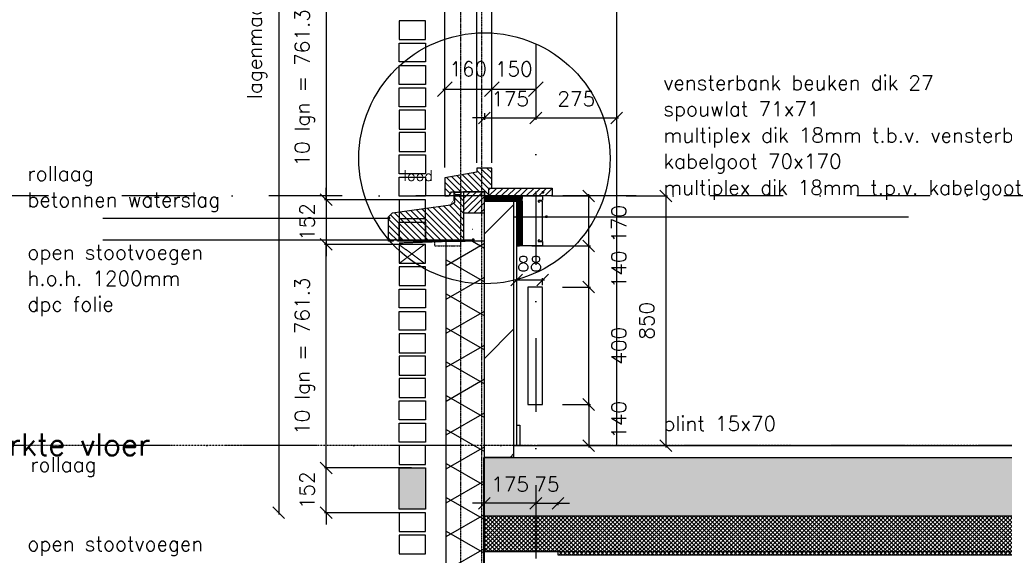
# Model space of a CAD drawing. Extents: x 145187 to 222247, y 87753 to 171871.
# Tile 8 of 36: x 150983 to 154333, y 92072 to 93896. Entities that reach past the tile are written whole.
import ezdxf

# ---------------------------------------------------------------- set-up
doc = ezdxf.new("R2010")
doc.units = 0
doc.header["$LTSCALE"] = 5
doc.header["$MEASUREMENT"] = 0
doc.header["$PDMODE"] = 3
doc.header["$PDSIZE"] = 0.1
for name, pattern in [('DASHDOT', [1, 0.5, -0.25, 0, -0.25]), ('DD1', [2.66667, 1.66667, -0.5, 0, -0.5]), ('HIDDEN', [0.375, 0.25, -0.125]), ('HIDDEN2', [0.1875, 0.125, -0.0625])]:
    doc.linetypes.add(name, pattern=pattern)
doc.layers.get('0').update_dxf_attribs({"linetype": 'CONTINUOUS'})
doc.layers.get('DEFPOINTS').update_dxf_attribs({"linetype": 'CONTINUOUS'})
for name, color, linetype in [('_DETAILNUMMERS', 4, 'CONTINUOUS'), ('A--01A1_ACEER', 1, 'CONTINUOUS'), ('A--A21--_F--3-', 9, 'CONTINUOUS'), ('A--A21--_F-23-', 9, 'CONTINUOUS'), ('A--A22--_F123-', 9, 'CONTINUOUS'), ('A--A23--_F--3-', 9, 'CONTINUOUS'), ('A--A30--_F--3-', 9, 'CONTINUOUS'), ('A--A35--_F--3-', 9, 'CONTINUOUS'), ('A--L13D4_VLOEREN', 4, 'CONTINUOUS'), ('A--L13DC4_VLOEREN', 4, 'HIDDEN'), ('A--L21--', 3, 'CONTINUOUS'), ('A--L21--_F--3-', 7, 'CONTINUOUS'), ('A--L21--_F-23-', 4, 'CONTINUOUS'), ('A--L21D1_BUITENWAND', 1, 'CONTINUOUS'), ('A--L21D4_BUITENWAND', 4, 'CONTINUOUS'), ('A--L21DC1_BUITENWAND', 1, 'HIDDEN'), ('A--L22--', 3, 'CONTINUOUS'), ('A--L22--_F--3-', 7, 'CONTINUOUS'), ('A--L22D2_BINNENWAND', 2, 'CONTINUOUS'), ('A--L22DC4_BINNENWAND', 4, 'HIDDEN'), ('A--L23--', 7, 'CONTINUOUS'), ('A--L23--_F--3-', 7, 'CONTINUOUS'), ('A--L28D1_KONSTRUKTIES', 1, 'CONTINUOUS'), ('A--L28DC1_KONSTRUKTIES', 1, 'HIDDEN2'), ('A--L30--', 7, 'CONTINUOUS'), ('A--L30--_F123-', 7, 'CONTINUOUS'), ('A--L31--', 2, 'CONTINUOUS'), ('A--L31--_F--3-', 7, 'CONTINUOUS'), ('A--L31A1_BUITENKOZIJN', 1, 'CONTINUOUS'), ('A--L35--', 7, 'CONTINUOUS'), ('A--L35--_F--3-', 7, 'CONTINUOUS'), ('A--M$1A-_F123-', 1, 'CONTINUOUS'), ('A--M01A1_MAATVOERING', 1, 'CONTINUOUS'), ('A--M01B1_HOOGTE_MAATV', 1, 'CONTINUOUS'), ('A--M1$A-_F123-', 1, 'CONTINUOUS'), ('A--T$1A-_F123_20', 1, 'CONTINUOUS'), ('A--T$7A8-_STRAMIEN', 8, 'DASHDOT'), ('A--T01A-18_TEKST', 1, 'CONTINUOUS'), ('A--T01A-25_TEKST', 2, 'CONTINUOUS'), ('A--T01B2_HOOGTE_MAATV', 2, 'CONTINUOUS'), ('A--T01B3_HOOGTE_MAATV', 3, 'CONTINUOUS'), ('STRAMIEN', 8, 'DD1'), ('X--LR---_CP', 7, 'CONTINUOUS')]:
    doc.layers.add(name, color=color, linetype=linetype)
doc.styles.add('ALFA-0_25', font='ROMANS')
doc.styles.add('HIEMSTRA', font='romans.shx')
doc.styles.add('HOOGTEXT', font='ROMANS.shx', dxfattribs={"height": 2.5})
doc.dimstyles.new('ALFA-0_25', dxfattribs={"dimscale": 50, "dimtxt": 2.5, "dimasz": 2.5, "dimexe": 0.3, "dimexo": 0.3, "dimgap": 1.25, "dimtad": 1, "dimdec": 0, "dimzin": 0, "dimdsep": 46, "dimtxsty": 'ALFA-0_25', "dimblk1": 'OBLIQUE', "dimblk2": 'OBLIQUE', "dimsah": 1, "dimcen": 0.09, "dimdle": 0.3, "dimclrd": 1, "dimclre": 1, "dimclrt": 2, "dimadec": 0, "dimazin": 0, "dimtfac": 1, "dimtdec": 0, "dimtofl": 0, "dimtmove": 2, "dimatfit": 3, "dimldrblk": 'OBLIQUE', "dimfxl": 0, "dimtvp": 625, "dimtolj": 1, "dimtzin": 0, "dimarcsym": 0})
doc.dimstyles.get("Standard").update_dxf_attribs({"dimscale": 50, "dimtxt": 2.5, "dimasz": 2, "dimexe": 0.3, "dimexo": 0.3, "dimgap": 2, "dimtad": 1, "dimdec": 0, "dimzin": 0, "dimdsep": 46, "dimtxsty": 'HIEMSTRA', "dimblk1": 'OBLIQUE', "dimblk2": 'OBLIQUE', "dimsah": 1, "dimcen": 0.09, "dimdle": 0.3, "dimclrd": 1, "dimclre": 1, "dimclrt": 2, "dimadec": 0, "dimazin": 0, "dimtfac": 1, "dimtdec": 4, "dimtix": 1, "dimtmove": 2, "dimatfit": 3, "dimldrblk": 'OBLIQUE', "dimfxl": 0, "dimtvp": 625, "dimtolj": 1, "dimtzin": 0, "dimarcsym": 0})

# ---------------------------------------------------------------- blocks, each defined once
blk = doc.blocks.new('HOOGTEP')
at = {"layer": 'A--M01A1_MAATVOERING'}
for p, q in [((0, 0), (0.624, 2.33)), ((0.624, 2.33), (8.794, 2.33)), ((-2.415, 0.647), (0, 0))]:
    blk.add_line(p, q, dxfattribs=at)
at = {"layer": 'A--M01B1_HOOGTE_MAATV'}
blk.add_line((-1.379, 0), (0.911, 0), dxfattribs=at)
at = {"layer": 'A--T01B2_HOOGTE_MAATV', "style": 'HOOGTEXT', "flags": 4}
blk.add_attdef('TEKST', (1.84, -0.671), '', height=1.5, dxfattribs=at)
at = {"layer": 'A--T01B3_HOOGTE_MAATV', "style": 'HOOGTEXT', "flags": 4}
blk.add_attdef('HOOGTE', (1.673, 3.819), '', height=1.75, dxfattribs=at)
blk = doc.blocks.new('*U16')
at = {"layer": 'A--L23--_F--3-', "color": 2, "linetype": 'Continuous'}
blk.add_lwpolyline([(0, 0), (0, 20), (8010.4, 20), (8010.4, 0)], dxfattribs=at)
blk.add_lwpolyline([(0, 0), (0, 20), (8010.4, 20), (8010.4, 0)], dxfattribs=at)
blk = doc.blocks.new('_OBLIQUE')
at = {"color": 0, "linetype": 'ByBlock'}
blk.add_line((-0.5, -0.5), (0.5, 0.5), dxfattribs=at)
blk = doc.blocks.new('*D8')
at = {"layer": 'A--M$1A-_F123-', "color": 1, "lineweight": -2}
for p, q in [((152793, 93125.9), (152925.2, 93125.9)), ((152919.2, 92979.9), (152919.2, 93131.9)), ((152830.3, 92985.9), (152925.2, 92985.9))]:
    blk.add_line(p, q, dxfattribs=at)
at = {"layer": 'DEFPOINTS', "color": 0}
for p in [(152787, 93125.9), (152919.2, 93125.9), (152824.3, 92985.9)]:
    blk.add_point(p, dxfattribs=at)
at = {"layer": 'A--M$1A-_F123-', "color": 1, "lineweight": -2, "xscale": 40, "yscale": 40, "zscale": 40}
for p, rotation in [((152919.2, 93125.9), 90), ((152919.2, 92985.9), 270)]:
    blk.add_blockref('_OBLIQUE', p, dxfattribs=dict(at, rotation=rotation))
at = {"layer": 'A--M$1A-_F123-', "color": 2, "insert": (153022, 93045.9), "char_height": 50, "attachment_point": 5, "rotation": 90, "style": 'HIEMSTRA'}
blk.add_mtext('\\A1;140', dxfattribs=at)
blk = doc.blocks.new('*D9')
at = {"layer": 'A--M$1A-_F123-', "color": 1, "lineweight": -2}
for p, q in [((152793, 93295.9), (152925.2, 93295.9)), ((152919.2, 93119.9), (152919.2, 93301.9)), ((152725.3, 93125.9), (152925.2, 93125.9))]:
    blk.add_line(p, q, dxfattribs=at)
at = {"layer": 'DEFPOINTS', "color": 0}
for p in [(152787, 93295.9), (152919.2, 93295.9), (152719.3, 93125.9)]:
    blk.add_point(p, dxfattribs=at)
at = {"layer": 'A--M$1A-_F123-', "color": 1, "lineweight": -2, "xscale": 40, "yscale": 40, "zscale": 40}
for p, rotation in [((152919.2, 93295.9), 90), ((152919.2, 93125.9), 270)]:
    blk.add_blockref('_OBLIQUE', p, dxfattribs=dict(at, rotation=rotation))
at = {"layer": 'A--M$1A-_F123-', "color": 2, "insert": (153022, 93200.9), "char_height": 50, "attachment_point": 5, "rotation": 90, "style": 'HIEMSTRA'}
blk.add_mtext('\\A1;170', dxfattribs=at)
blk = doc.blocks.new('*D10')
at = {"layer": 'A--M$1A-_F123-', "color": 1, "lineweight": -2}
for p, q in [((152919.2, 92579.9), (152919.2, 92991.9)), ((152888, 92985.9), (152925.2, 92985.9)), ((152888, 92585.9), (152925.2, 92585.9))]:
    blk.add_line(p, q, dxfattribs=at)
at = {"layer": 'DEFPOINTS', "color": 0}
for p in [(152882, 92985.9), (152919.2, 92985.9), (152882, 92585.9)]:
    blk.add_point(p, dxfattribs=at)
at = {"layer": 'A--M$1A-_F123-', "color": 1, "lineweight": -2, "xscale": 40, "yscale": 40, "zscale": 40}
for p, rotation in [((152919.2, 92985.9), 90), ((152919.2, 92585.9), 270)]:
    blk.add_blockref('_OBLIQUE', p, dxfattribs=dict(at, rotation=rotation))
at = {"layer": 'A--M$1A-_F123-', "color": 2, "insert": (153022, 92785.9), "char_height": 50, "attachment_point": 5, "rotation": 90, "style": 'HIEMSTRA'}
blk.add_mtext('\\A1;400', dxfattribs=at)
blk = doc.blocks.new('*D11')
at = {"layer": 'A--M$1A-_F123-', "color": 1, "lineweight": -2}
for p, q in [((152919.2, 92591.9), (152919.2, 92439.9)), ((152830.3, 92585.9), (152925.2, 92585.9)), ((152888, 92445.9), (152925.2, 92445.9))]:
    blk.add_line(p, q, dxfattribs=at)
at = {"layer": 'DEFPOINTS', "color": 0}
for p in [(152824.3, 92585.9), (152882, 92445.9), (152919.2, 92445.9)]:
    blk.add_point(p, dxfattribs=at)
at = {"layer": 'A--M$1A-_F123-', "color": 1, "lineweight": -2, "xscale": 40, "yscale": 40, "zscale": 40}
for p, rotation in [((152919.2, 92585.9), 90), ((152919.2, 92445.9), 270)]:
    blk.add_blockref('_OBLIQUE', p, dxfattribs=dict(at, rotation=rotation))
at = {"layer": 'A--M$1A-_F123-', "color": 2, "insert": (153022, 92533.4), "char_height": 50, "attachment_point": 5, "rotation": 90, "style": 'HIEMSTRA'}
blk.add_mtext('\\A1;140', dxfattribs=at)
blk = doc.blocks.new('*D35')
at = {"layer": 'A--M$1A-_F123-', "color": 1, "lineweight": -2}
for p, q in [((152564.3, 93561.5), (152524.3, 93561.5)), ((152564.3, 93577.7), (152564.3, 93555.5)), ((152564.3, 93561.5), (152739.3, 93561.5)), ((152739.3, 93577.7), (152739.3, 93555.5)), ((152739.3, 93561.5), (152779.3, 93561.5))]:
    blk.add_line(p, q, dxfattribs=at)
at = {"layer": 'DEFPOINTS', "color": 0}
for p in [(152564.3, 93583.7), (152739.3, 93583.7), (152739.3, 93561.5)]:
    blk.add_point(p, dxfattribs=at)
at = {"layer": 'A--M$1A-_F123-', "color": 1, "lineweight": -2, "xscale": 40, "yscale": 40, "zscale": 40}
blk.add_blockref('_OBLIQUE', (152564.3, 93561.5), dxfattribs=at)
at = {"layer": 'A--M$1A-_F123-', "color": 1, "lineweight": -2, "xscale": 40, "yscale": 40, "zscale": 40, "rotation": 180}
blk.add_blockref('_OBLIQUE', (152739.3, 93561.5), dxfattribs=at)
at = {"layer": 'A--M$1A-_F123-', "color": 2, "insert": (152651.8, 93626.5), "char_height": 50, "attachment_point": 5, "style": 'HIEMSTRA'}
blk.add_mtext('\\A1;175', dxfattribs=at)
blk = doc.blocks.new('*D36')
at = {"layer": 'A--M$1A-_F123-', "color": 1, "lineweight": -2}
blk.add_line((152733.3, 93561.5), (153020.2, 93561.5), dxfattribs=at)
at = {"layer": 'DEFPOINTS', "color": 0}
for p in [(152739.3, 93561.5), (153014.2, 93561.5), (153014.2, 93561.5)]:
    blk.add_point(p, dxfattribs=at)
at = {"layer": 'A--M$1A-_F123-', "color": 1, "lineweight": -2, "xscale": 40, "yscale": 40, "zscale": 40, "rotation": 180}
blk.add_blockref('_OBLIQUE', (152739.3, 93561.5), dxfattribs=at)
at = {"layer": 'A--M$1A-_F123-', "color": 1, "lineweight": -2, "xscale": 40, "yscale": 40, "zscale": 40}
blk.add_blockref('_OBLIQUE', (153014.2, 93561.5), dxfattribs=at)
at = {"layer": 'A--M$1A-_F123-', "color": 2, "insert": (152876.7, 93626.5), "char_height": 50, "attachment_point": 5, "style": 'HIEMSTRA'}
blk.add_mtext('\\A1;275', dxfattribs=at)
blk = doc.blocks.new('*D40')
at = {"layer": 'A--M$1A-_F123-', "color": 1, "lineweight": -2}
for p, q in [((152739.3, 92249.5), (152699.3, 92249.5)), ((152739.3, 92253.1), (152739.3, 92243.5)), ((152739.3, 92249.5), (152814.3, 92249.5)), ((152814.3, 92253.1), (152814.3, 92243.5)), ((152814.3, 92249.5), (152854.3, 92249.5))]:
    blk.add_line(p, q, dxfattribs=at)
at = {"layer": 'DEFPOINTS', "color": 0}
for p in [(152739.3, 92259.1), (152814.3, 92259.1), (152814.3, 92249.5)]:
    blk.add_point(p, dxfattribs=at)
at = {"layer": 'A--M$1A-_F123-', "color": 1, "lineweight": -2, "xscale": 40, "yscale": 40, "zscale": 40}
blk.add_blockref('_OBLIQUE', (152739.3, 92249.5), dxfattribs=at)
at = {"layer": 'A--M$1A-_F123-', "color": 1, "lineweight": -2, "xscale": 40, "yscale": 40, "zscale": 40, "rotation": 180}
blk.add_blockref('_OBLIQUE', (152814.3, 92249.5), dxfattribs=at)
at = {"layer": 'A--M$1A-_F123-', "color": 2, "insert": (152776.8, 92314.5), "char_height": 50, "attachment_point": 5, "style": 'HIEMSTRA'}
blk.add_mtext('\\A1;75', dxfattribs=at)
blk = doc.blocks.new('*D41')
at = {"layer": 'A--M$1A-_F123-', "color": 1, "lineweight": -2}
for p, q in [((152564.1, 92249.5), (152524.1, 92249.5)), ((152739.3, 92249.5), (152564.1, 92249.5)), ((152739.3, 92249.5), (152779.3, 92249.5))]:
    blk.add_line(p, q, dxfattribs=at)
at = {"layer": 'DEFPOINTS', "color": 0}
for p in [(152564.1, 92249.5), (152564.1, 92249.5), (152739.3, 92249.5)]:
    blk.add_point(p, dxfattribs=at)
at = {"layer": 'A--M$1A-_F123-', "color": 1, "lineweight": -2, "xscale": 40, "yscale": 40, "zscale": 40}
blk.add_blockref('_OBLIQUE', (152564.1, 92249.5), dxfattribs=at)
at = {"layer": 'A--M$1A-_F123-', "color": 1, "lineweight": -2, "xscale": 40, "yscale": 40, "zscale": 40, "rotation": 180}
blk.add_blockref('_OBLIQUE', (152739.3, 92249.5), dxfattribs=at)
at = {"layer": 'A--M$1A-_F123-', "color": 2, "insert": (152651.7, 92314.5), "char_height": 50, "attachment_point": 5, "style": 'HIEMSTRA'}
blk.add_mtext('\\A1;175', dxfattribs=at)
blk = doc.blocks.new('*U106')
at = {"layer": 'A--A22--_F123-', "linetype": 'Continuous'}
for p, q in [((-50, 761.4), (50, 861.4)), ((-50, 337.1), (50, 437.1)), ((37.1, 0), (50, 12.9))]:
    blk.add_line(p, q, dxfattribs=at)
blk = doc.blocks.new('*U44')
at = {"layer": 'A--L22--_F--3-', "color": 4, "linetype": 'Continuous'}
for points in [[(0, 0), (-50, 0), (-50, 872), (0, 872)], [(0, 0), (50, 0), (50, 872), (0, 872)]]:
    blk.add_lwpolyline(points, dxfattribs=at).dxf.unprotected_set("ltscale", 0)
blk.add_blockref('*U106', (0, 0))
blk = doc.blocks.new('*D71')
at = {"layer": 'A--M$1A-_F123-', "color": 1, "lineweight": -2}
for p, q in [((152308, 93131.1), (152020, 93131.1)), ((152026, 92363.8), (152026, 93137.1)), ((152273.3, 92369.8), (152020, 92369.8))]:
    blk.add_line(p, q, dxfattribs=at)
at = {"layer": 'DEFPOINTS', "color": 0}
for p in [(152026, 93131.1), (152314, 93131.1), (152279.3, 92369.8)]:
    blk.add_point(p, dxfattribs=at)
at = {"layer": 'A--M$1A-_F123-', "color": 1, "lineweight": -2, "xscale": 40, "yscale": 40, "zscale": 40}
for p, rotation in [((152026, 93131.1), 90), ((152026, 92369.8), 270)]:
    blk.add_blockref('_OBLIQUE', p, dxfattribs=dict(at, rotation=rotation))
at = {"layer": 'A--M$1A-_F123-', "color": 2, "insert": (151952.7, 92750.4), "char_height": 50, "attachment_point": 5, "rotation": 90, "style": 'HIEMSTRA'}
blk.add_mtext('\\A1;10 lgn = 761.3', dxfattribs=at)
blk = doc.blocks.new('*D74')
at = {"layer": 'A--M$1A-_F123-', "color": 1, "lineweight": -2}
for p, q in [((152026, 92369.8), (152026, 92409.8)), ((152315.8, 92369.8), (152020, 92369.8)), ((152026, 92217.5), (152026, 92369.8)), ((152308, 92217.5), (152020, 92217.5)), ((152026, 92217.5), (152026, 92177.5))]:
    blk.add_line(p, q, dxfattribs=at)
at = {"layer": 'DEFPOINTS', "color": 0}
for p in [(152026, 92369.8), (152321.8, 92369.8), (152314, 92217.5)]:
    blk.add_point(p, dxfattribs=at)
at = {"layer": 'A--M$1A-_F123-', "color": 1, "lineweight": -2, "xscale": 40, "yscale": 40, "zscale": 40}
for p, rotation in [((152026, 92369.8), 270), ((152026, 92217.5), 90)]:
    blk.add_blockref('_OBLIQUE', p, dxfattribs=dict(at, rotation=rotation))
at = {"layer": 'A--M$1A-_F123-', "color": 2, "insert": (151961, 92293.6), "char_height": 50, "attachment_point": 5, "rotation": 90, "style": 'HIEMSTRA'}
blk.add_mtext('\\A1;152', dxfattribs=at)
blk = doc.blocks.new('*D75')
at = {"layer": 'A--M$1A-_F123-', "color": 1, "linetype": 'Continuous', "lineweight": -2}
for p, q in [((153113.4, 93295.9), (153187.4, 93295.9)), ((153181.4, 93301.9), (153181.4, 92439.9)), ((153113.4, 92445.9), (153187.4, 92445.9))]:
    blk.add_line(p, q, dxfattribs=at)
at = {"layer": 'DEFPOINTS', "color": 0, "linetype": 'Continuous'}
for p in [(153107.4, 93295.9), (153107.4, 92445.9), (153181.4, 92445.9)]:
    blk.add_point(p, dxfattribs=at)
at = {"layer": 'A--M$1A-_F123-', "color": 1, "linetype": 'Continuous', "lineweight": -2, "xscale": 40, "yscale": 40, "zscale": 40}
for p, rotation in [((153181.4, 93295.9), 90), ((153181.4, 92445.9), 270)]:
    blk.add_blockref('_OBLIQUE', p, dxfattribs=dict(at, rotation=rotation))
at = {"layer": 'A--M$1A-_F123-', "color": 2, "linetype": 'Continuous', "insert": (153116.4, 92870.9), "char_height": 50, "attachment_point": 5, "rotation": 90, "style": 'HIEMSTRA'}
blk.add_mtext('\\A1;850', dxfattribs=at)
blk = doc.blocks.new('*D76')
at = {"layer": 'A--M$1A-_F123-', "color": 1, "lineweight": -2}
for p, q in [((152026, 93283.3), (152026, 93323.3)), ((152308, 93283.3), (152020, 93283.3)), ((152026, 93283.3), (152026, 93131.1)), ((152315.8, 93131.1), (152020, 93131.1)), ((152026, 93131.1), (152026, 93091.1))]:
    blk.add_line(p, q, dxfattribs=at)
at = {"layer": 'DEFPOINTS', "color": 0}
for p in [(152314, 93283.3), (152026, 93131.1), (152321.8, 93131.1)]:
    blk.add_point(p, dxfattribs=at)
at = {"layer": 'A--M$1A-_F123-', "color": 1, "lineweight": -2, "xscale": 40, "yscale": 40, "zscale": 40}
for p, rotation in [((152026, 93283.3), 270), ((152026, 93131.1), 90)]:
    blk.add_blockref('_OBLIQUE', p, dxfattribs=dict(at, rotation=rotation))
at = {"layer": 'A--M$1A-_F123-', "color": 2, "insert": (151961, 93207.2), "char_height": 50, "attachment_point": 5, "rotation": 90, "style": 'HIEMSTRA'}
blk.add_mtext('\\A1;152', dxfattribs=at)
blk = doc.blocks.new('*D77')
at = {"layer": 'A--M$1A-_F123-', "color": 1, "lineweight": -2}
for p, q in [((152273.3, 94044.6), (152020, 94044.6)), ((152026, 94050.6), (152026, 93277.3)), ((152308, 93283.3), (152020, 93283.3))]:
    blk.add_line(p, q, dxfattribs=at)
at = {"layer": 'DEFPOINTS', "color": 0}
for p in [(152279.3, 94044.6), (152026, 93283.3), (152314, 93283.3)]:
    blk.add_point(p, dxfattribs=at)
at = {"layer": 'A--M$1A-_F123-', "color": 1, "lineweight": -2, "xscale": 40, "yscale": 40, "zscale": 40}
for p, rotation in [((152026, 94044.6), 90), ((152026, 93283.3), 270)]:
    blk.add_blockref('_OBLIQUE', p, dxfattribs=dict(at, rotation=rotation))
at = {"layer": 'A--M$1A-_F123-', "color": 2, "insert": (151952.7, 93664), "char_height": 50, "attachment_point": 5, "rotation": 90, "style": 'HIEMSTRA'}
blk.add_mtext('\\A1;10 lgn = 761.3', dxfattribs=at)
blk = doc.blocks.new('*D85')
at = {"layer": 'A--M$1A-_F123-', "color": 1, "linetype": 'Continuous', "lineweight": -2}
for p, q in [((151864.4, 95801.9), (151864.4, 92211.5)), ((151858.4, 92217.5), (151858.4, 92217.5))]:
    blk.add_line(p, q, dxfattribs=at)
at = {"layer": 'DEFPOINTS', "color": 0, "linetype": 'Continuous'}
for p in [(151864.4, 95795.9, 0), (151864.4, 92217.5), (151864.4, 92217.5)]:
    blk.add_point(p, dxfattribs=at)
at = {"layer": 'A--M$1A-_F123-', "color": 1, "linetype": 'Continuous', "lineweight": -2, "xscale": 40, "yscale": 40, "zscale": 40}
for p, rotation in [((151864.4, 95795.9), 90), ((151864.4, 92217.5), 270)]:
    blk.add_blockref('_OBLIQUE', p, dxfattribs=dict(at, rotation=rotation))
at = {"layer": 'A--M$1A-_F123-', "color": 3, "linetype": 'Continuous', "insert": (151790.9, 94006.7), "char_height": 50, "attachment_point": 5, "rotation": 90, "style": 'HIEMSTRA'}
blk.add_mtext('\\A1;\\fRomanS|b0|i0|c0|p0;lagenmaat=76.13 mm', dxfattribs=at)
blk = doc.blocks.new('*U87')
at = {"layer": 'A--A21--_F-23-'}
h = blk.add_hatch(dxfattribs=at)
h.set_pattern_fill('ALFAISO', color=256, scale=100, angle=90, style=0)
h.set_pattern_definition([(150, (50, -3e-15), (-50, -86.6025), []), (210, (50, -3e-15), (50, -86.6025), [])])
h.paths.add_polyline_path([(0, 0), (-65, 0), (-65, 1496.04), (0, 1496.04), (65, 1496.04), (65, 0)])
at = {"layer": 'A--L21--_F--3-', "color": 3, "linetype": 'Continuous'}
for points in [[(0, 0), (-65, 0), (-65, 1496.04), (0, 1496.04)], [(0, 0), (65, 0), (65, 1496.04), (0, 1496.04)]]:
    blk.add_lwpolyline(points, dxfattribs=at)
blk = doc.blocks.new('KABELGOOT')
at = {"layer": 'A--L22DC4_BINNENWAND'}
for points in [[(60, -150), (55, -150), (55, -155), (70, -155), (70, -170), (0, -170), (0, 0), (70, 0), (70, -15), (55, -15), (55, -20), (60, -20)], [(60, -152.5), (70, -152.5), (70, -55), (70, -17.5), (60, -17.5)]]:
    blk.add_lwpolyline(points, dxfattribs=at)
at = {"layer": 'X--LR---_CP'}
blk.add_point((0, 0), dxfattribs=at)
blk = doc.blocks.new('*D92')
at = {"layer": 'A--M$1A-_F123-', "color": 1, "lineweight": -2}
for p, q in [((152768.3, 93009.7), (152668.3, 93009.7)), ((152674.3, 92991.9), (152674.3, 93015.7)), ((152762.3, 92991.9), (152762.3, 93015.7))]:
    blk.add_line(p, q, dxfattribs=at)
at = {"layer": 'DEFPOINTS', "color": 0}
for p in [(152674.3, 93009.7), (152674.3, 92985.9), (152762.3, 92985.9)]:
    blk.add_point(p, dxfattribs=at)
at = {"layer": 'A--M$1A-_F123-', "color": 1, "lineweight": -2, "xscale": 40, "yscale": 40, "zscale": 40, "rotation": 180}
blk.add_blockref('_OBLIQUE', (152674.3, 93009.7), dxfattribs=at)
at = {"layer": 'A--M$1A-_F123-', "color": 1, "lineweight": -2, "xscale": 40, "yscale": 40, "zscale": 40}
blk.add_blockref('_OBLIQUE', (152762.3, 93009.7), dxfattribs=at)
at = {"layer": 'A--M$1A-_F123-', "color": 2, "insert": (152718.3, 93065.2), "char_height": 50, "attachment_point": 5, "style": 'HIEMSTRA'}
blk.add_mtext('\\A1;88', dxfattribs=at)
blk = doc.blocks.new('KOZIJN_A')
at = {"layer": 'A--A35--_F--3-'}
h = blk.add_hatch(dxfattribs=at)
h.set_pattern_fill('ALFALINE', color=256, scale=15, angle=90, style=0, pattern_type=2)
h.set_pattern_definition([(135, (354.147, -1015.253), (-10.6066, -10.6066), [])])
h.paths.add_polyline_path([(-41, 68), (-41, 54), (-150, 34.4), (-150, -27), (-135, -27), (-127, -13), (-15, -13), (-15, -27.1), (0, -27), (0, 0), (10, 0), (10, 68)])
at = {"layer": 'A--L31--_F--3-', "color": 2, "linetype": 'Continuous'}
blk.add_lwpolyline([(-41, 68), (-41, 54), (-150, 34.4), (-150, -27), (-135, -27), (-127, -13), (-15, -13), (-15, -27.1), (0, -27), (0, 0), (10, 0), (10, 68)], close=True, dxfattribs=at)
at = {"layer": 'X--LR---_CP'}
blk.add_point((0, 0), dxfattribs=at)
blk = doc.blocks.new('Q027003-')
at = {"layer": 'A--A21--_F--3-'}
h = blk.add_hatch(dxfattribs=at)
h.set_pattern_fill('ALFALINE', color=9, scale=15, style=0, pattern_type=2)
h.set_pattern_definition([(45, (0, 0), (-10.6066, 10.6066), [])])
h.paths.add_polyline_path([(0, 0), (71, 0), (71, 71), (0, 71)])
at = {"layer": 'A--L21--_F-23-', "color": 2, "linetype": 'Continuous'}
blk.add_lwpolyline([(0, 0), (71, 0), (71, 71), (0, 71)], close=True, dxfattribs=at)
at = {"layer": 'X--LR---_CP', "linetype": 'Continuous'}
blk.add_point((0, 0), dxfattribs=at)
blk = doc.blocks.new('WATERSLAG')
at = {"layer": 'A--A35--_F--3-'}
h = blk.add_hatch(dxfattribs=at)
h.set_pattern_fill('ALFALINE', color=256, scale=15, angle=90, style=0, pattern_type=2)
h.set_pattern_definition([(135, (440.148, -931.254), (-10.6066, -10.6066), [])])
edge = h.paths.add_edge_path()
edge.add_line((-255, -97), (-255, -14.5))
edge.add_line((-255, -14.5), (-242, -0.8))
edge.add_line((-242, -0.8), (-44.9, 26.9))
edge.add_line((-44.9, 26.9), (-30, 36))
edge.add_line((-30, 36), (-30, 56.9))
edge.add_line((-30, 56.9), (0, 57))
edge.add_line((0, 57), (0, 18.3))
edge.add_line((0, 18.3), (0, -97))
edge.add_line((0, -97), (-225, -97))
edge.add_arc((-232.5, -99.3), 7.84, 16.9811, 163.0189)
edge.add_line((-240, -97), (-255, -97))
at = {"layer": 'A--L35--_F--3-', "color": 3, "linetype": 'Continuous'}
blk.add_lwpolyline([(-255, -97), (-255, -14.5), (-242, -0.8), (-44.9, 26.9), (-30, 36), (-30, 56.9), (0, 57), (0, 18.3), (0, -97), (0, -97), (-225, -97, 0.740216), (-240, -97)], format="xyb", close=True, dxfattribs=at)
at = {"layer": 'X--LR---_CP'}
blk.add_point((0, 0), dxfattribs=at)
blk = doc.blocks.new('*U105')
at = {"layer": 'A--A30--_F--3-', "linetype": 'Continuous'}
for p, q in [((128, 8), (0, 8)), ((128, 4), (0, 4)), ((128, 0), (0, 0)), ((128, -4), (0, -4)), ((128, -8), (0, -8))]:
    blk.add_line(p, q, dxfattribs=at)
blk = doc.blocks.new('*U104')
at = {"layer": 'A--L30--_F123-', "color": 1, "linetype": 'Continuous'}
for points in [[(0, 0), (0, 9), (128, 9), (128, 0)], [(0, 0), (0, -9), (128, -9), (128, 0)]]:
    blk.add_lwpolyline(points, dxfattribs=at).dxf.unprotected_set("ltscale", 0)
blk.add_blockref('*U105', (0, 0))
blk = doc.blocks.new('*U108')
at = {"layer": 'A--A30--_F--3-', "linetype": 'Continuous'}
for p, q in [((-8, -152), (-8, 0)), ((-4, -152), (-4, 0)), ((0, -152), (0, 0)), ((8, -152), (8, 0)), ((4, -152), (4, 0))]:
    blk.add_line(p, q, dxfattribs=at)
blk = doc.blocks.new('*U107')
at = {"layer": 'A--L30--_F123-', "color": 1, "linetype": 'Continuous'}
for points in [[(0, 0), (-9, 0), (-9, -152), (0, -152)], [(0, 0), (9, 0), (9, -152), (0, -152)]]:
    blk.add_lwpolyline(points, dxfattribs=at).dxf.unprotected_set("ltscale", 0)
blk.add_blockref('*U108', (0, 0))
blk = doc.blocks.new('*D128')
at = {"color": 1, "linetype": 'ByBlock'}
for p, q in [((152423.3, 93707.5), (152589.3, 93707.5)), ((152429.3, 93456.7), (152429.3, 93713.5)), ((152589.3, 93456.7), (152589.3, 93713.5))]:
    blk.add_line(p, q, dxfattribs=at)
at = {"layer": 'DEFPOINTS', "color": 0, "linetype": 'ByBlock'}
for p in [(152589.3, 93707.5), (152429.3, 93450.7), (152589.3, 93450.7)]:
    blk.add_point(p, dxfattribs=at)
at = {"color": 1, "linetype": 'ByBlock', "xscale": 50, "yscale": 50, "zscale": 50, "rotation": 180}
blk.add_blockref('_OBLIQUE', (152429.3, 93707.5), dxfattribs=at)
at = {"color": 1, "linetype": 'ByBlock', "xscale": 50, "yscale": 50, "zscale": 50}
blk.add_blockref('_OBLIQUE', (152589.3, 93707.5), dxfattribs=at)
at = {"color": 2, "linetype": 'ByBlock', "insert": (152509.3, 93776), "char_height": 50, "attachment_point": 5, "style": 'ALFA-0_25'}
blk.add_mtext('\\A1;160', dxfattribs=at)
blk = doc.blocks.new('*D131')
at = {"color": 1, "linetype": 'ByBlock'}
blk.add_line((152583.3, 93659.7), (152739.3, 93659.7), dxfattribs=at)
at = {"layer": 'DEFPOINTS', "color": 0, "linetype": 'ByBlock'}
for p in [(152589.3, 93659.7), (152739.3, 93659.7), (152739.3, 93659.7)]:
    blk.add_point(p, dxfattribs=at)
at = {"color": 1, "linetype": 'ByBlock', "xscale": 50, "yscale": 50, "zscale": 50, "rotation": 180}
blk.add_blockref('_OBLIQUE', (152589.3, 93659.7), dxfattribs=at)
at = {"color": 1, "linetype": 'ByBlock', "xscale": 50, "yscale": 50, "zscale": 50}
blk.add_blockref('_OBLIQUE', (152739.3, 93659.7), dxfattribs=at)
at = {"color": 2, "linetype": 'ByBlock', "insert": (152664.3, 93728.2), "char_height": 50, "attachment_point": 5, "style": 'ALFA-0_25'}
blk.add_mtext('\\A1;150', dxfattribs=at)

msp = doc.modelspace()

# ---------------------------------------------------------------- hatches: boundary and pattern name
at = {"layer": 'A--A23--_F--3-'}
h = msp.add_hatch(dxfattribs=at)
h.set_pattern_fill('ALFABET', color=256, scale=40, angle=1, style=0, pattern_type=2)
h.set_pattern_definition([(46, (0, 0), (-172.64155, 166.718), []), (51, (0, 0), (287.29845, -20.08986), [30, -330]), (356, (0, 0), (-60.7431, 299.8624), [24, -264]), (101.4514, (23.94, -1.67), (226.55556, 279.77237), [25.49608, -280.45684]), (47.1842, (-1.4, 80), (427.9869, -58.74715), [45, -495]), (97.6356, (34.27, 75.1), (367.0079, 396.11265), [38.2441, -420.6852]), (352.1842, (-1.4, 80), (367.0076, 396.1129), [36, -396]), (22, (38.95, 60.7), (241.53712, -156.85604), [30, -330]), (327, (38.95, 60.7), (92.24906, 291.7144), [24, -264]), (72.4514, (59.07, 47.62), (333.7863, 134.8581), [25.49608, -280.45684]), (38.5, (0, 0), (2.53928, 133.22215), [0, -260.8, 0, -268, 0, -265]), (8.5, (0, 0), (102.45841, 159.57714), [0, -152.8, 0, -254.8, 0, -101]), (328.5, (-89.19, -1.56), (213.65391, -5.29398), [0, -100, 0, -312, 0, -414]), (318.5, (-129.18, -2.25), (232.54011, 44.1071), [0, -130, 0, -207.2, 0, -294]), (318.5, (-129.18, -2.25), (232.54011, 44.1071), [0, -130, 0, -207.2, 0, -294])])
h.paths.add_polyline_path([(160666.3, 92205.9), (152564.1, 92205.9), (152564.1, 92405.9), (160666.3, 92405.9)])
h = msp.add_hatch(dxfattribs=at)
h.set_pattern_fill('ALFAKRS', color=256, scale=10, style=0, pattern_type=2)
h.set_pattern_definition([(135, (233151.893, 0), (7.0710678, 7.0710678), []), (45, (233151.893, 0), (7.0710678, -7.0710678), [])])
h.paths.add_polyline_path([(155914.3, 92073.9), (159736.1, 92073.9), (159736.1, 92205.9), (152564.1, 92205.9), (152564.1, 92085.9), (152814.3, 92085.9), (152814.3, 92073.9)])
at = {"layer": 'A--A35--_F--3-'}
h = msp.add_hatch(dxfattribs=at)
h.set_pattern_fill('ALFALINE', color=256, scale=15, style=0)
h.set_pattern_definition([(45, (0, -35), (-10.6066017, 10.6066017), [])])
h.paths.add_polyline_path([(152711.3, 93322.9), (152579.3, 93322.9), (152579.3, 93295.9), (152711.3, 93295.9)])
h.paths.add_polyline_path([(152795.3, 93322.9), (152711.3, 93322.9), (152711.3, 93295.9), (152795.3, 93295.9)])
at = {"layer": 'A--L31--'}
msp.add_hatch(color=8, dxfattribs=at).paths.add_polyline_path([(152274.3, 92229.5), (152364.3, 92229.5), (152364.3, 92369.8), (152274.3, 92369.8)])

# ---------------------------------------------------------------- linework, layer by layer
at = {"layer": '_DETAILNUMMERS'}
msp.add_circle((152564.3, 93424.1), 427.3, dxfattribs=at)
at = {"layer": 'A--01A1_ACEER', "linetype": 'Continuous'}
for p, q in [((153047.1, 93295.9), (153119.4, 93295.9)), ((153047.1, 92445.9), (153119.4, 92445.9))]:
    msp.add_line(p, q, dxfattribs=at)
at = {"layer": 'A--L13D4_VLOEREN'}
msp.add_line((152814.3, 92085.9), (152564.1, 92085.9), dxfattribs=at)
at = {"layer": 'A--L13DC4_VLOEREN'}
for points in [[(152564.3, 93309.9), (152493.3, 93309.9), (152493.3, 93142.9), (152274.3, 93135.3)], [(152664.3, 92405.9), (152560.8, 92405.9), (152560.8, 91650.9), (152245.8, 91650.9), (152245.8, 91610.3)]]:
    msp.add_lwpolyline(points, dxfattribs=at)
at = {"layer": 'A--L21--'}
msp.add_lwpolyline([(152364.3, 92229.5), (152274.3, 92229.5), (152274.3, 92369.8), (152364.3, 92369.8)], close=True, dxfattribs=at)
msp.add_lwpolyline([(152364.3, 92229.5), (152274.3, 92229.5), (152274.3, 92369.8), (152364.3, 92369.8)], close=True, dxfattribs=at)
at = {"layer": 'A--L21--_F-23-', "linetype": 'Continuous'}
msp.add_lwpolyline([(160666.3, 92205.9), (152564.1, 92205.9), (152564.1, 92405.9), (160666.3, 92405.9), (160666.3, 92205.9), (160666.3, 92205.9)], dxfattribs=at)
at = {"layer": 'A--L21D1_BUITENWAND'}
for points in [[(152364.3, 93892.4), (152274.3, 93892.4), (152274.3, 93828.2), (152364.3, 93828.2)], [(152364.3, 93752.1), (152274.3, 93752.1), (152274.3, 93816.2), (152364.3, 93816.2)], [(152364.3, 93676), (152274.3, 93676), (152274.3, 93740.1), (152364.3, 93740.1)], [(152364.3, 93599.8), (152274.3, 93599.8), (152274.3, 93664), (152364.3, 93664)], [(152364.3, 93587.8), (152274.3, 93587.8), (152274.3, 93523.7), (152364.3, 93523.7)], [(152364.3, 93511.7), (152274.3, 93511.7), (152274.3, 93447.6), (152364.3, 93447.6)], [(152364.3, 93371.5), (152274.3, 93371.5), (152274.3, 93435.6), (152364.3, 93435.6)], [(152364.3, 93295.3), (152274.3, 93295.3), (152274.3, 93359.5), (152364.3, 93359.5)], [(152364.3, 93283.3), (152274.3, 93283.3), (152274.3, 93143.1), (152364.3, 93143.1)], [(152364.3, 93283.3), (152274.3, 93283.3), (152274.3, 93219.2), (152364.3, 93219.2)], [(152364.3, 93143.1), (152274.3, 93143.1), (152274.3, 93207.2), (152364.3, 93207.2)]]:
    msp.add_lwpolyline(points, close=True, dxfattribs=at)
at = {"layer": 'A--L21D4_BUITENWAND'}
for points in [[(152364.3, 93131.1), (152274.3, 93131.1), (152274.3, 93066.9), (152364.3, 93066.9)], [(152364.3, 93054.9), (152274.3, 93054.9), (152274.3, 92990.8), (152364.3, 92990.8)], [(152364.3, 92914.7), (152274.3, 92914.7), (152274.3, 92978.8), (152364.3, 92978.8)], [(152364.3, 92838.5), (152274.3, 92838.5), (152274.3, 92902.7), (152364.3, 92902.7)], [(152364.3, 92826.5), (152274.3, 92826.5), (152274.3, 92762.4), (152364.3, 92762.4)], [(152364.3, 92750.4), (152274.3, 92750.4), (152274.3, 92686.3), (152364.3, 92686.3)], [(152364.3, 92674.3), (152274.3, 92674.3), (152274.3, 92610.2), (152364.3, 92610.2)], [(152364.3, 92534), (152274.3, 92534), (152274.3, 92598.2), (152364.3, 92598.2)], [(152364.3, 92457.9), (152274.3, 92457.9), (152274.3, 92522), (152364.3, 92522)], [(152364.3, 92445.9), (152274.3, 92445.9), (152274.3, 92381.8), (152364.3, 92381.8)], [(152364.3, 92217.5), (152274.3, 92217.5), (152274.3, 92153.4), (152364.3, 92153.4)], [(152364.3, 92141.4), (152274.3, 92141.4), (152274.3, 92077.2), (152364.3, 92077.2)]]:
    msp.add_lwpolyline(points, close=True, dxfattribs=at)
at = {"layer": 'A--L21DC1_BUITENWAND'}
for p, q in [((152359.3, 93067.7), (152274.3, 93129.9)), ((152274.3, 93066.9), (152359.3, 93129.9))]:
    msp.add_line(p, q, dxfattribs=at)
at = {"layer": 'A--L22D2_BINNENWAND'}
msp.add_line((152674.3, 92445.9), (152674.3, 93277.9), dxfattribs=at)
at = {"layer": 'A--L22DC4_BINNENWAND', "linetype": 'DD1', "const_width": 2}
msp.add_lwpolyline([(152490.9, 93309.9), (152460.1, 93309.9), (152460.1, 93281.3), (152450.3, 93269.6)], dxfattribs=at)
at = {"layer": 'A--L22DC4_BINNENWAND'}
msp.add_lwpolyline([(152762.3, 92985.9), (152712.3, 92985.9), (152712.3, 92585.9), (152762.3, 92585.9)], close=True, dxfattribs=at)
at = {"layer": 'A--L23--'}
for points in [[(152684.3, 92445.9), (152674.3, 92445.9), (152674.3, 92515.9), (152684.3, 92515.9)], [(155914.3, 92073.9), (159736.1, 92073.9), (159736.1, 92205.9), (152564.1, 92205.9), (152564.1, 92085.9), (152814.3, 92085.9), (152814.3, 92073.9)]]:
    msp.add_lwpolyline(points, close=True, dxfattribs=at)
at = {"layer": 'A--L28D1_KONSTRUKTIES'}
msp.add_lwpolyline([(153739.3, 95506), (153739.3, 95356), (153014.2, 95356), (153014.2, 92446)], dxfattribs=at)
at = {"layer": 'A--L28DC1_KONSTRUKTIES'}
msp.add_line((152814.3, 92085.9), (159734.1, 92085.9), dxfattribs=at)
for points in [[(152554.2, 99985.9), (152554.2, 91947.5), (152484.2, 92003.6), (152484.2, 93141.9), (152394.2, 93141.9), (152394.2, 93126.1), (152484.2, 93126.1)], [(152484.2, 93141.9), (152394.2, 93141.9), (152394.2, 93126.1), (152484.2, 93126.1), (152484.2, 95118.9), (152364.2, 95118.9), (152364.2, 95248.9), (152484.2, 95248.9), (152484.2, 96482.8)]]:
    msp.add_lwpolyline(points, dxfattribs=at)
at = {"layer": 'A--L31--'}
msp.add_lwpolyline([(152462.9, 93300.9), (152484.8, 93300.9), (152484.8, 93307.9), (152462.9, 93307.9)], close=True, dxfattribs=at)
at = {"layer": 'A--L31--_F--3-', "color": 2, "linetype": 'Continuous'}
msp.add_lwpolyline([(152579.3, 93322.9), (152795.3, 93322.9), (152795.3, 93295.9), (152579.3, 93295.9)], close=True, dxfattribs=at)
at = {"layer": 'A--L31A1_BUITENKOZIJN'}
for p, q in [((152429.3, 93392.3), (152429.3, 94875.9)), ((152538.3, 93409), (152538.3, 94875.9)), ((152589.3, 93425.9), (152589.3, 94896.9))]:
    msp.add_line(p, q, dxfattribs=at)
at = {"layer": 'A--T$1A-_F123_20', "const_width": 4.75}
for points in [[(152648.9, 93295.2, -1), (152643.6, 93295.2, -1)], [(152766.1, 93308.4, -1), (152760.9, 93308.4, -1)], [(152690.6, 93225.4, -1), (152685.3, 93225.4, -1)], [(152777.9, 93225.4, -1), (152772.6, 93225.4, -1)], [(152241.9, 93220.9, -1), (152236.6, 93220.9, -1)], [(152281.9, 93146.8, -1), (152276.6, 93146.8, -1)], [(152528.9, 93146.8, -1), (152523.6, 93146.8, -1)]]:
    msp.add_lwpolyline(points, format="xyb", close=True, dxfattribs=at)
at = {"layer": 'A--T$7A8-_STRAMIEN', "color": 8}
msp.add_line((173518.1, 92445.9, 15.7), (147410.6, 92445.9, 16.6), dxfattribs=at)
at = {"layer": 'A--T01A-25_TEKST'}
for p, q in [((151265.9, 93220.9), (152243.5, 93220.9)), ((152664.3, 93225.4), (154006.6, 93225.4)), ((151265.9, 93146.8), (152526.3, 93146.8))]:
    msp.add_line(p, q, dxfattribs=at)
at = {"layer": 'STRAMIEN', "linetype": 'DASHDOT', "ltscale": 100}
for p, q in [((152739.3, 110315), (152739.3, 90172.2)), ((156081.7, 93295.9), (150314.3, 93295.9)), ((164497.5, 92445.9), (150148.7, 92445.9))]:
    msp.add_line(p, q, dxfattribs=at)
at = {"layer": 'X--LR---_CP', "color": 4, "linetype": 'Continuous'}
msp.add_point((152524.3, 93182.9), dxfattribs=at)

# ---------------------------------------------------------------- block references
ref = msp.add_blockref('HOOGTEP', (150314.3, 92445.9), dxfattribs=dict(xscale=-50, yscale=50, zscale=50))
ref.add_attrib('TEKST', 'peil= b.k. afgewerkte vloer', (150061.6, 92412.3), dxfattribs={"layer": 'A--T01B2_HOOGTE_MAATV', "height": 75, "style": 'HOOGTEXT', "flags": 4})
ref.add_attrib('HOOGTE', 'P=0', (149922.3, 92636.9), dxfattribs={"layer": 'A--T01B3_HOOGTE_MAATV', "height": 87.5, "style": 'HOOGTEXT', "flags": 4})
at = {"layer": 'A--L21--', "rotation": 180}
msp.add_blockref('Q027003-', (152564.3, 93309.9), dxfattribs=at)
at = {"layer": 'A--L21DC1_BUITENWAND', "ltscale": 50}
msp.add_blockref('*U87', (152499.1, 91645.9), dxfattribs=at)
at = {"layer": 'A--L22--', "color": 4}
msp.add_blockref('KABELGOOT', (152692.3, 93295.9), dxfattribs=at)
at = {"layer": 'A--L22--'}
msp.add_blockref('*U44', (152614.3, 92405.9), dxfattribs=at)
at = {"layer": 'A--L23--'}
msp.add_blockref('*U16', (152664.3, 92425.9), dxfattribs=at)
at = {"layer": 'A--L30--'}
for name, p in [('*U104', (152564.3, 93286.9)), ('*U107', (152683.3, 93277.9))]:
    msp.add_blockref(name, p, dxfattribs=at)
at = {"layer": 'A--L31--'}
msp.add_blockref('KOZIJN_A', (152579.3, 93322.9), dxfattribs=at)
at = {"layer": 'A--L35--'}
msp.add_blockref('WATERSLAG', (152493.3, 93238.9), dxfattribs=at)

# ---------------------------------------------------------------- texts
at = {"layer": 'A--T01A-18_TEKST', "style": 'HIEMSTRA'}
msp.add_text('lood', height=36, dxfattribs=at).set_placement((152288.7, 93347.3))
at = {"layer": 'A--T01A-25_TEKST', "style": 'HIEMSTRA'}
for s, p in [('vensterbank beuken dik 27', (153173.1, 93656.6)), ('spouwlat 71x71', (153173.1, 93567.3)), ('multiplex dik 18mm t.b.v. vensterbank', (153173.1, 93478.1)), ('kabelgoot 70x170', (153173.1, 93388.9)), ('rollaag', (151009.5, 93347.4)), ('multiplex dik 18mm t.p.v. kabelgoot', (153173.1, 93299.7)), ('betonnen waterslag', (151009.5, 93258.2)), ('open stootvoegen', (151009.5, 93079.7)), ('h.o.h. 1200mm', (151009.5, 92990.5)), ('dpc folie', (151009.5, 92903)), ('plint 15x70', (153173.1, 92495.7)), ('rollaag', (151019.5, 92356.7)), ('open stootvoegen', (151009.5, 92086.8))]:
    msp.add_text(s, height=50, dxfattribs=at).set_placement(p)

# ---------------------------------------------------------------- dimensions: what is measured, and where the dimension line sits
at = {"layer": 'A--M$1A-_F123-', "linetype": 'Continuous'}
dim = msp.add_linear_dim(base=(151864.4, 92217.5), p1=(151864.4, 95795.9, 0), p2=(151864.4, 92217.5), angle=90, text='\\fRomanS|b0|i0|c0|p0;lagenmaat=76.13 mm', dimstyle='Standard', override={"dimscale": 20, "dimclrt": 3}, dxfattribs=at)
dim.commit()
dim.dimension.update_dxf_attribs({"geometry": '*D85', "text_midpoint": (151790.9, 94006.7)})
at = {"layer": 'A--M$1A-_F123-'}
for base, p1, p2, picture, middle in [((152026, 93283.3), (152279.3, 94044.6), (152314, 93283.3), '*D77', (151952.7, 93664)), ((152026, 93131.1), (152279.3, 92369.8), (152314, 93131.1), '*D71', (151952.7, 92750.4))]:
    dim = msp.add_linear_dim(base=base, p1=p1, p2=p2, angle=270, text='10 lgn = 761.3', dimstyle='Standard', override={"dimscale": 20}, dxfattribs=at)
    dim.commit()
    dim.dimension.update_dxf_attribs({"geometry": picture, "text_midpoint": middle})
for base, p1, p2, picture, middle in [((152739.3, 93561.5), (152564.3, 93583.7), (152739.3, 93583.7), '*D35', (152651.8, 93626.5)), ((153014.2, 93561.5), (152739.3, 93561.5), (153014.2, 93561.5), '*D36', (152876.7, 93626.5)), ((152564.1, 92249.5), (152739.3, 92249.5), (152564.1, 92249.5), '*D41', (152651.7, 92314.5)), ((152814.3, 92249.5), (152739.3, 92259.1), (152814.3, 92259.1), '*D40', (152776.8, 92314.5))]:
    dim = msp.add_linear_dim(base=base, p1=p1, p2=p2, dimstyle='Standard', override={"dimscale": 20}, dxfattribs=at)
    dim.commit()
    dim.dimension.update_dxf_attribs({"geometry": picture, "text_midpoint": middle})
for base, p1, p2, picture, middle in [((152026, 93131.1), (152314, 93283.3), (152321.8, 93131.1), '*D76', (151961, 93207.2)), ((152026, 92369.8), (152314, 92217.5), (152321.8, 92369.8), '*D74', (151961, 92293.6))]:
    dim = msp.add_linear_dim(base=base, p1=p1, p2=p2, angle=270, dimstyle='Standard', override={"dimscale": 20}, dxfattribs=at)
    dim.commit()
    dim.dimension.update_dxf_attribs({"geometry": picture, "text_midpoint": middle})
for base, p1, p2, picture, middle in [((152919.2, 93295.9), (152719.3, 93125.9), (152787, 93295.9), '*D9', (153022, 93200.9)), ((152919.2, 93125.9), (152824.3, 92985.9), (152787, 93125.9), '*D8', (153022, 93045.9)), ((152919.2, 92985.9), (152882, 92585.9), (152882, 92985.9), '*D10', (153022, 92785.9)), ((152919.2, 92445.9), (152824.3, 92585.9), (152882, 92445.9), '*D11', (153022, 92533.4))]:
    dim = msp.add_linear_dim(base=base, p1=p1, p2=p2, angle=90, dimstyle='Standard', override={"dimscale": 20}, dxfattribs=at)
    dim.commit()
    dim.dimension.update_dxf_attribs({"geometry": picture, "text_midpoint": middle, "dimtype": 160})
at = {"layer": 'A--M$1A-_F123-', "linetype": 'Continuous'}
dim = msp.add_linear_dim(base=(153181.4, 92445.9), p1=(153107.4, 93295.9), p2=(153107.4, 92445.9), angle=90, dimstyle='Standard', override={"dimscale": 20}, dxfattribs=at)
dim.commit()
dim.dimension.update_dxf_attribs({"geometry": '*D75', "text_midpoint": (153116.4, 92870.9)})
at = {"layer": 'A--M$1A-_F123-', "color": 4}
dim = msp.add_linear_dim(base=(152674.3, 93009.7), p1=(152762.3, 92985.9), p2=(152674.3, 92985.9), dimstyle='Standard', override={"dimscale": 20}, dxfattribs=at)
dim.commit()
dim.dimension.update_dxf_attribs({"geometry": '*D92', "text_midpoint": (152718.3, 93065.2), "dimtype": 160})
at = {"layer": 'A--M1$A-_F123-'}
dim = msp.add_linear_dim(base=(152589.3, 93659.7), p1=(152429.3, 93403), p2=(152589.3, 93403), dimstyle='ALFA-0_25', override={"dimscale": 20}, dxfattribs=at)
dim.commit()
dim.dimension.update_dxf_attribs({"geometry": '*D128', "text_midpoint": (152509.3, 93728.2), "insert": (0, -47.7)})
dim = msp.add_linear_dim(base=(152739.3, 93659.7), p1=(152589.3, 93659.7), p2=(152739.3, 93659.7), dimstyle='ALFA-0_25', override={"dimscale": 20}, dxfattribs=at)
dim.commit()
dim.dimension.update_dxf_attribs({"geometry": '*D131', "text_midpoint": (152664.3, 93728.2)})

doc.saveas('drawing.dxf')
